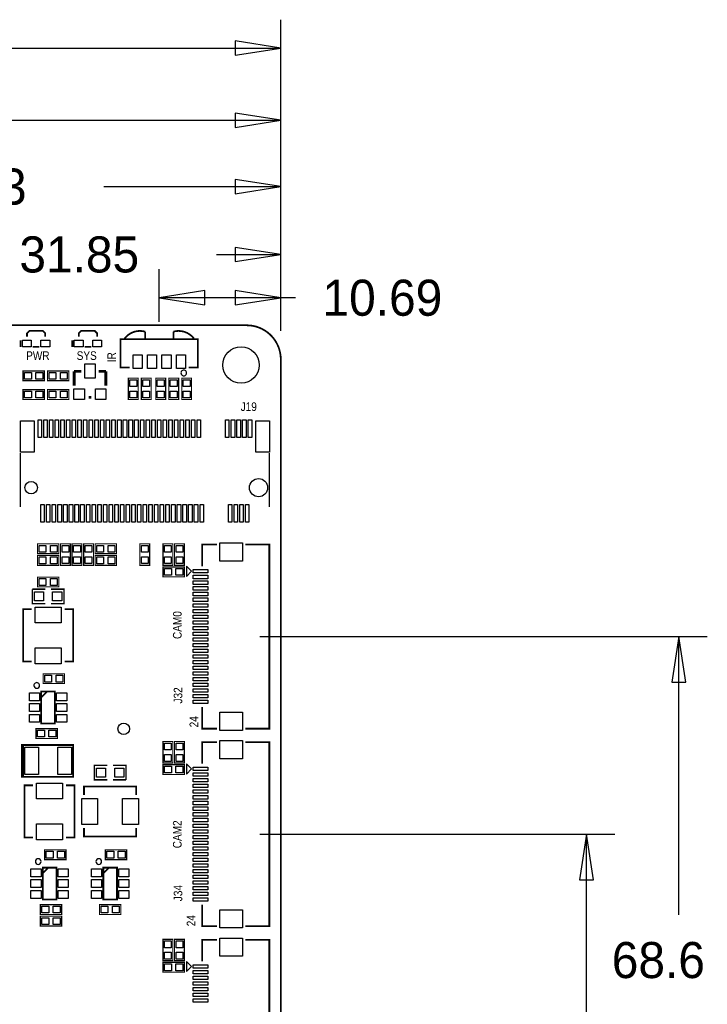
# Model space of a CAD drawing. Extents: x -28 to 211, y -50 to 129.
# Tile 18 of 18: x 150 to 211, y 36 to 123. Entities that reach past the tile are written whole.
import ezdxf

# ---------------------------------------------------------------- set-up
doc = ezdxf.new("R2010")
doc.units = 0
for name, color, linetype in [('BG_DIMEMSION_TOP', 161, 'CONTINUOUS'), ('BG_OUTLINE', 12, 'CONTINUOUS'), ('BG_SILKSCREEN_TOP', 7, 'CONTINUOUS'), ('PG_SILKSCREEN_TOP', 253, 'CONTINUOUS'), ('PIN_TOP', 92, 'CONTINUOUS')]:
    doc.layers.add(name, color=color, linetype=linetype)

msp = doc.modelspace()

# ---------------------------------------------------------------- linework, layer by layer
at = {"layer": 'BG_DIMEMSION_TOP'}
for points in [[(173.00001, 95.499885), (173.00001, 122.895893)], [(169.000018, 119.771058), (173.00001, 120.396), (169.000018, 121.020942), (169.000018, 119.771058)], [(142.83055, 120.396), (173.00001, 120.396)], [(173.00001, 95.499885), (173.00001, 116.545893)], [(169.000018, 113.421058), (173.00001, 114.046), (169.000018, 114.670942), (169.000018, 113.421058)], [(148.67255, 114.046), (173.00001, 114.046)], [(173.00001, 95.499885), (173.00001, 110.703893)], [(169.000018, 107.579058), (173.00001, 108.204), (169.000018, 108.828942), (169.000018, 107.579058)], [(157.43555, 108.204), (173.00001, 108.204)], [(173.00001, 95.499885), (173.00001, 104.734893)], [(169.000018, 101.610058), (173.00001, 102.235), (169.000018, 102.859942), (169.000018, 101.610058)], [(167.34155, 102.235), (173.00001, 102.235)], [(162.306, 96.289927), (162.306, 100.924893)], [(173.00001, 95.499885), (173.00001, 100.924893)], [(166.305992, 99.049942), (162.306, 98.425), (166.305992, 97.800058), (166.305992, 99.049942)], [(169.000018, 97.800058), (173.00001, 98.425), (169.000018, 99.049942), (169.000018, 97.800058)], [(173.00001, 98.425), (162.306, 98.425)], [(174.28845, 98.425), (173.00001, 98.425)], [(171.141923, 68.597983), (210.525893, 68.597983)], [(208.650942, 64.597991), (208.026, 68.597983), (207.401058, 64.597991), (208.650942, 64.597991)], [(208.026, 44.10075), (208.026, 68.597983)], [(171.141923, 51.205994), (202.397893, 51.205994)], [(200.522942, 47.206002), (199.898, 51.205994), (199.273058, 47.206002), (200.522942, 47.206002)], [(199.898, 31.27375), (199.898, 51.205994)]]:
    msp.add_lwpolyline(points, dxfattribs=at)
at = {"layer": 'BG_OUTLINE', "const_width": 0.1524}
msp.add_lwpolyline([(0, 2.999994), (0, 92.999992, -0.414214), (2.999994, 95.999986), (170.000016, 95.999986, -0.414214), (173.00001, 92.999992), (173.00001, 2.999994, -0.414214), (170.000016, 0), (2.999994, 0, -0.414214), (0, 2.999994)], format="xyb", dxfattribs=at)
at = {"layer": 'PG_SILKSCREEN_TOP'}
for points, const_width in [([(150.668838, 94.999581), (150.668838, 95.299403), (150.869548, 95.499987), (152.068327, 95.499987), (152.269038, 95.299403), (152.269038, 94.999581)], 0.149911), ([(155.234716, 94.999581), (155.234716, 95.299403), (155.435427, 95.499987), (156.634205, 95.499987), (156.834916, 95.299403), (156.834916, 94.999581)], 0.149911), ([(161.05599, 95.441033), (161.05599, 94.790031)], 0.1524), ([(163.55601, 94.790031), (163.55601, 95.441033)], 0.1524), ([(150.092232, 94.689803), (150.092232, 94.090287)], 0.149911), ([(154.658111, 94.689803), (154.658111, 94.090287)], 0.149911), ([(159.706005, 92.290036), (158.906007, 92.290036), (158.906007, 94.790031), (165.705993, 94.790031), (165.705993, 92.290036), (164.905995, 92.290036)], 0.150012), ([(151.169243, 94.100498), (151.768632, 94.100498)], 0.149911), ([(155.735122, 94.100498), (156.334511, 94.100498)], 0.149911), ([(150.3172, 91.982798), (152.1968, 91.982798), (152.1968, 91.119198), (150.3172, 91.119198), (150.3172, 91.982798)], 0.1016), ([(152.4762, 91.982798), (154.3558, 91.982798), (154.3558, 91.119198), (152.4762, 91.119198), (152.4762, 91.982798)], 0.1016), ([(155.448, 91.944698), (154.813, 91.944698)], 0.254), ([(154.813, 91.944698), (154.813, 90.674698)], 0.254), ([(156.972, 91.944698), (157.607, 91.944698)], 0.254), ([(157.607, 91.944698), (157.607, 90.674698)], 0.254), ([(159.5882, 89.468198), (159.5882, 91.347798), (160.4518, 91.347798), (160.4518, 89.468198), (159.5882, 89.468198)], 0.1016), ([(160.7312, 89.468198), (160.7312, 91.347798), (161.5948, 91.347798), (161.5948, 89.468198), (160.7312, 89.468198)], 0.1016), ([(162.8648, 91.347798), (162.8648, 89.468198), (162.0012, 89.468198), (162.0012, 91.347798), (162.8648, 91.347798)], 0.1016), ([(164.0078, 91.347798), (164.0078, 89.468198), (163.1442, 89.468198), (163.1442, 91.347798), (164.0078, 91.347798)], 0.1016), ([(165.1508, 91.347798), (165.1508, 89.468198), (164.2872, 89.468198), (164.2872, 91.347798), (165.1508, 91.347798)], 0.1016), ([(150.3172, 90.331798), (152.1968, 90.331798), (152.1968, 89.468198), (150.3172, 89.468198), (150.3172, 90.331798)], 0.1016), ([(154.3558, 89.468198), (152.4762, 89.468198), (152.4762, 90.331798), (154.3558, 90.331798), (154.3558, 89.468198)], 0.1016), ([(156.083, 89.658698), (156.337, 89.658698)], 0.254), ([(150.092232, 84.75599), (150.092232, 80.019906)], 0.127), ([(171.992011, 84.75599), (171.992011, 80.019906)], 0.127), ([(151.5872, 76.7588), (153.4668, 76.7588), (153.4668, 75.8952), (151.5872, 75.8952), (151.5872, 76.7588)], 0.1016), ([(154.4828, 76.7588), (154.4828, 74.8792), (153.6192, 74.8792), (153.6192, 76.7588), (154.4828, 76.7588)], 0.1016), ([(155.4988, 76.7588), (155.4988, 74.8792), (154.6352, 74.8792), (154.6352, 76.7588), (155.4988, 76.7588)], 0.1016), ([(156.5148, 76.7588), (156.5148, 74.8792), (155.6512, 74.8792), (155.6512, 76.7588), (156.5148, 76.7588)], 0.1016), ([(156.6672, 76.7588), (158.5468, 76.7588), (158.5468, 75.8952), (156.6672, 75.8952), (156.6672, 76.7588)], 0.1016), ([(161.4678, 76.7588), (161.4678, 74.8792), (160.6042, 74.8792), (160.6042, 76.7588), (161.4678, 76.7588)], 0.1016), ([(163.4998, 76.7588), (163.4998, 74.8792), (162.6362, 74.8792), (162.6362, 76.7588), (163.4998, 76.7588)], 0.1016), ([(163.6522, 74.8792), (163.6522, 76.7588), (164.5158, 76.7588), (164.5158, 74.8792), (163.6522, 74.8792)], 0.1016), ([(167.39202, 76.697992), (166.092022, 76.697992), (166.092022, 74.797971)], 0.150012), ([(169.892015, 76.697992), (171.992011, 76.697992), (171.992011, 60.497974), (169.892015, 60.497974)], 0.150012), ([(151.5872, 75.7428), (153.4668, 75.7428), (153.4668, 74.8792), (151.5872, 74.8792), (151.5872, 75.7428)], 0.1016), ([(156.6672, 75.7428), (158.5468, 75.7428), (158.5468, 74.8792), (156.6672, 74.8792), (156.6672, 75.7428)], 0.1016), ([(164.5158, 73.8632), (162.6362, 73.8632), (162.6362, 74.7268), (164.5158, 74.7268), (164.5158, 73.8632)], 0.1016), ([(151.5872, 73.8378), (153.4668, 73.8378), (153.4668, 72.9742), (151.5872, 72.9742), (151.5872, 73.8378)], 0.1016), ([(152.273, 71.501), (151.13, 71.501), (151.13, 72.771)], 0.127), ([(151.13, 72.771), (152.273, 72.771)], 0.127), ([(152.781, 72.771), (153.924, 72.771), (153.924, 71.501), (152.781, 71.501)], 0.127), ([(151.079479, 71.004506), (150.329494, 71.004506), (150.329494, 66.404515), (151.079479, 66.404515)], 0.150012), ([(153.979499, 66.404515), (154.729485, 66.404515), (154.729485, 71.004506), (153.979499, 71.004506)], 0.150012), ([(153.9748, 64.4652), (152.0952, 64.4652), (152.0952, 65.3288), (153.9748, 65.3288), (153.9748, 64.4652)], 0.1016), ([(153.126999, 63.756997), (151.927001, 63.756997), (151.927001, 60.957003), (153.126999, 60.957003), (153.126999, 63.756997)], 0.150012), ([(152.427, 63.756997), (151.927001, 63.256998)], 0.150012), ([(167.39202, 60.497974), (166.092022, 60.497974), (166.092022, 62.397996)], 0.150012), ([(151.4602, 60.5028), (153.3398, 60.5028), (153.3398, 59.6392), (151.4602, 59.6392), (151.4602, 60.5028)], 0.1016), ([(150.327004, 59.057997), (150.327004, 56.258003), (154.726996, 56.258003), (154.726996, 59.057997), (150.227005, 59.057997), (150.227005, 56.258003), (150.427004, 56.258003)], 0.150012), ([(163.4998, 59.3598), (163.4998, 57.4802), (162.6362, 57.4802), (162.6362, 59.3598), (163.4998, 59.3598)], 0.1016), ([(163.6522, 57.4802), (163.6522, 59.3598), (164.5158, 59.3598), (164.5158, 57.4802), (163.6522, 57.4802)], 0.1016), ([(167.39202, 59.306003), (166.092022, 59.306003), (166.092022, 57.405981)], 0.150012), ([(169.892015, 59.306003), (171.992011, 59.306003), (171.992011, 43.105984), (169.892015, 43.105984)], 0.150012), ([(157.734, 55.990998), (156.591, 55.990998), (156.591, 57.260998), (157.734, 57.260998)], 0.127), ([(158.242, 57.260998), (159.385, 57.260998), (159.385, 55.990998)], 0.127), ([(164.5158, 56.4642), (162.6362, 56.4642), (162.6362, 57.3278), (164.5158, 57.3278), (164.5158, 56.4642)], 0.1016), ([(151.206479, 55.510506), (150.456494, 55.510506), (150.456494, 50.910515), (151.206479, 50.910515)], 0.150012), ([(154.106499, 50.910515), (154.856485, 50.910515), (154.856485, 55.510506), (154.106499, 55.510506)], 0.150012), ([(160.285506, 54.660521), (160.285506, 55.410506), (155.685515, 55.410506), (155.685515, 54.660521)], 0.150012), ([(159.385, 55.990998), (158.242, 55.990998)], 0.127), ([(155.685515, 51.760501), (155.685515, 51.010515), (160.285506, 51.010515), (160.285506, 51.760501)], 0.150012), ([(152.2222, 49.8348), (154.1018, 49.8348), (154.1018, 48.9712), (152.2222, 48.9712), (152.2222, 49.8348)], 0.1016), ([(159.4358, 48.9712), (157.5562, 48.9712), (157.5562, 49.8348), (159.4358, 49.8348), (159.4358, 48.9712)], 0.1016), ([(153.253999, 48.262997), (152.054001, 48.262997), (152.054001, 45.463003), (153.253999, 45.463003), (153.253999, 48.262997)], 0.150012), ([(152.554, 48.262997), (152.054001, 47.762998)], 0.150012), ([(158.587999, 48.262997), (157.388001, 48.262997), (157.388001, 45.463003), (158.587999, 45.463003), (158.587999, 48.262997)], 0.150012), ([(157.888, 48.262997), (157.388001, 47.762998)], 0.150012), ([(167.39202, 43.105984), (166.092022, 43.105984), (166.092022, 45.006006)], 0.150012), ([(151.8412, 45.0088), (153.7208, 45.0088), (153.7208, 44.1452), (151.8412, 44.1452), (151.8412, 45.0088)], 0.1016), ([(157.0482, 45.0088), (158.9278, 45.0088), (158.9278, 44.1452), (157.0482, 44.1452), (157.0482, 45.0088)], 0.1016), ([(151.8412, 43.9928), (153.7208, 43.9928), (153.7208, 43.1292), (151.8412, 43.1292), (151.8412, 43.9928)], 0.1016), ([(163.4998, 41.9608), (163.4998, 40.0812), (162.6362, 40.0812), (162.6362, 41.9608), (163.4998, 41.9608)], 0.1016), ([(163.6522, 40.0812), (163.6522, 41.9608), (164.5158, 41.9608), (164.5158, 40.0812), (163.6522, 40.0812)], 0.1016), ([(167.39202, 41.914013), (166.092022, 41.914013), (166.092022, 40.013992)], 0.150012), ([(169.892015, 41.914013), (171.992011, 41.914013), (171.992011, 25.713995), (169.892015, 25.713995)], 0.150012), ([(164.5158, 39.0652), (162.6362, 39.0652), (162.6362, 39.9288), (164.5158, 39.9288), (164.5158, 39.0652)], 0.1016)]:
    msp.add_lwpolyline(points, dxfattribs=dict(at, const_width=const_width))
at = {"layer": 'PG_SILKSCREEN_TOP', "const_width": 0.1524}
for points in [[(159.252691, 94.830544, -0.306126), (161.05599, 95.441033)], [(163.55601, 95.441033, -0.306226), (165.35941, 94.830646)]]:
    msp.add_lwpolyline(points, format="xyb", dxfattribs=at)
at = {"layer": 'PG_SILKSCREEN_TOP'}
for points in [[(164.715012, 91.804998, 1), (164.214995, 91.804993, 1)], [(151.777014, 64.297001, 1), (151.276986, 64.296999, 1)], [(151.904014, 48.803001, 1), (151.403986, 48.802999, 1)], [(157.238014, 48.803001, 1), (156.737986, 48.802999, 1)]]:
    msp.add_lwpolyline(points, format="xyb", close=True, dxfattribs=at)
for points in [[(164.692025, 74.79698), (164.692025, 73.898989), (165.141021, 74.347984)], [(164.692025, 57.404991), (164.692025, 56.506999), (165.141021, 56.955995)], [(164.692025, 40.013001), (164.692025, 39.115009), (165.141021, 39.564005)]]:
    msp.add_lwpolyline(points, close=True, dxfattribs=at)
at = {"layer": 'PIN_TOP'}
for points in [[(150.268838, 94.100498), (150.268838, 94.699887), (151.038433, 94.699887), (151.038433, 94.100498)], [(151.899417, 94.100498), (151.899417, 94.699887), (152.669011, 94.699887), (152.669011, 94.100498)], [(154.834717, 94.100498), (154.834717, 94.699887), (155.604312, 94.699887), (155.604312, 94.100498)], [(156.465295, 94.100498), (156.465295, 94.699887), (157.23489, 94.699887), (157.23489, 94.100498)], [(160.001001, 92.190037), (160.001001, 93.390034), (160.800999, 93.390034), (160.800999, 92.190037)], [(161.271001, 92.190037), (161.271001, 93.390034), (162.070999, 93.390034), (162.070999, 92.190037)], [(162.541001, 92.190037), (162.541001, 93.390034), (163.340999, 93.390034), (163.340999, 92.190037)], [(163.811001, 92.190037), (163.811001, 93.390034), (164.610999, 93.390034), (164.610999, 92.190037)], [(155.7528, 91.335098), (155.7528, 92.605098), (156.6672, 92.605098), (156.6672, 91.335098)], [(150.457433, 91.251303), (150.457433, 91.850693), (151.056823, 91.850693), (151.056823, 91.251303)], [(151.457177, 91.251303), (151.457177, 91.850693), (152.056567, 91.850693), (152.056567, 91.251303)], [(152.616433, 91.251303), (152.616433, 91.850693), (153.215823, 91.850693), (153.215823, 91.251303)], [(153.616177, 91.251303), (153.616177, 91.850693), (154.215567, 91.850693), (154.215567, 91.251303)], [(160.319695, 90.608175), (159.720305, 90.608175), (159.720305, 91.207565), (160.319695, 91.207565)], [(161.462695, 90.608175), (160.863305, 90.608175), (160.863305, 91.207565), (161.462695, 91.207565)], [(162.133305, 91.207565), (162.732695, 91.207565), (162.732695, 90.608175), (162.133305, 90.608175)], [(163.276305, 91.207565), (163.875695, 91.207565), (163.875695, 90.608175), (163.276305, 90.608175)], [(164.419305, 91.207565), (165.018695, 91.207565), (165.018695, 90.608175), (164.419305, 90.608175)], [(150.457433, 89.600303), (150.457433, 90.199693), (151.056823, 90.199693), (151.056823, 89.600303)], [(151.457177, 89.600303), (151.457177, 90.199693), (152.056567, 90.199693), (152.056567, 89.600303)], [(153.215823, 90.199693), (153.215823, 89.600303), (152.616433, 89.600303), (152.616433, 90.199693)], [(154.215567, 90.199693), (154.215567, 89.600303), (153.616177, 89.600303), (153.616177, 90.199693)], [(154.8003, 89.480898), (154.8003, 90.395298), (155.7147, 90.395298), (155.7147, 89.480898)], [(156.7053, 89.480898), (156.7053, 90.395298), (157.6197, 90.395298), (157.6197, 89.480898)], [(160.319695, 89.608431), (159.720305, 89.608431), (159.720305, 90.207821), (160.319695, 90.207821)], [(161.462695, 89.608431), (160.863305, 89.608431), (160.863305, 90.207821), (161.462695, 90.207821)], [(162.133305, 90.207821), (162.732695, 90.207821), (162.732695, 89.608431), (162.133305, 89.608431)], [(163.276305, 90.207821), (163.875695, 90.207821), (163.875695, 89.608431), (163.276305, 89.608431)], [(164.419305, 90.207821), (165.018695, 90.207821), (165.018695, 89.608431), (164.419305, 89.608431)], [(150.092131, 84.834908), (150.092131, 87.584915), (151.292128, 87.584915), (151.292128, 84.834908)], [(151.642216, 86.134905), (151.642216, 87.684915), (151.942216, 87.684915), (151.942216, 86.134905)], [(152.142114, 86.134905), (152.142114, 87.684915), (152.442113, 87.684915), (152.442113, 86.134905)], [(152.642214, 86.134905), (152.642214, 87.684915), (152.942214, 87.684915), (152.942214, 86.134905)], [(153.142112, 86.134905), (153.142112, 87.684915), (153.442111, 87.684915), (153.442111, 86.134905)], [(153.642212, 86.134905), (153.642212, 87.684915), (153.942212, 87.684915), (153.942212, 86.134905)], [(154.14211, 86.134905), (154.14211, 87.684915), (154.442109, 87.684915), (154.442109, 86.134905)], [(154.64221, 86.134905), (154.64221, 87.684915), (154.94221, 87.684915), (154.94221, 86.134905)], [(155.142006, 86.134905), (155.142006, 87.684915), (155.442006, 87.684915), (155.442006, 86.134905)], [(155.642208, 86.134905), (155.642208, 87.684915), (155.942208, 87.684915), (155.942208, 86.134905)], [(156.142004, 86.134905), (156.142004, 87.684915), (156.442004, 87.684915), (156.442004, 86.134905)], [(156.642206, 86.134905), (156.642206, 87.684915), (156.942206, 87.684915), (156.942206, 86.134905)], [(157.142002, 86.134905), (157.142002, 87.684915), (157.442002, 87.684915), (157.442002, 86.134905)], [(157.642204, 86.134905), (157.642204, 87.684915), (157.942204, 87.684915), (157.942204, 86.134905)], [(158.142, 86.134905), (158.142, 87.684915), (158.442, 87.684915), (158.442, 86.134905)], [(158.642202, 86.134905), (158.642202, 87.684915), (158.942202, 87.684915), (158.942202, 86.134905)], [(159.141998, 86.134905), (159.141998, 87.684915), (159.441998, 87.684915), (159.441998, 86.134905)], [(159.6422, 86.134905), (159.6422, 87.684915), (159.9422, 87.684915), (159.9422, 86.134905)], [(160.142022, 86.134905), (160.142022, 87.684915), (160.442021, 87.684915), (160.442021, 86.134905)], [(160.642198, 86.134905), (160.642198, 87.684915), (160.942198, 87.684915), (160.942198, 86.134905)], [(161.14202, 86.134905), (161.14202, 87.684915), (161.442019, 87.684915), (161.442019, 86.134905)], [(161.642196, 86.134905), (161.642196, 87.684915), (161.942196, 87.684915), (161.942196, 86.134905)], [(162.142018, 86.134905), (162.142018, 87.684915), (162.442017, 87.684915), (162.442017, 86.134905)], [(162.64222, 86.134905), (162.64222, 87.684915), (162.942219, 87.684915), (162.942219, 86.134905)], [(163.142016, 86.134905), (163.142016, 87.684915), (163.442015, 87.684915), (163.442015, 86.134905)], [(163.642218, 86.134905), (163.642218, 87.684915), (163.942217, 87.684915), (163.942217, 86.134905)], [(164.142014, 86.134905), (164.142014, 87.684915), (164.442013, 87.684915), (164.442013, 86.134905)], [(164.642216, 86.134905), (164.642216, 87.684915), (164.942215, 87.684915), (164.942215, 86.134905)], [(165.142012, 86.134905), (165.142012, 87.684915), (165.442011, 87.684915), (165.442011, 86.134905)], [(165.642214, 86.134905), (165.642214, 87.684915), (165.942213, 87.684915), (165.942213, 86.134905)], [(168.142006, 86.134905), (168.142006, 87.684915), (168.442005, 87.684915), (168.442005, 86.134905)], [(168.642106, 86.134905), (168.642106, 87.684915), (168.942106, 87.684915), (168.942106, 86.134905)], [(169.142004, 86.134905), (169.142004, 87.684915), (169.442003, 87.684915), (169.442003, 86.134905)], [(169.642104, 86.134905), (169.642104, 87.684915), (169.942104, 87.684915), (169.942104, 86.134905)], [(170.142002, 86.134905), (170.142002, 87.684915), (170.442001, 87.684915), (170.442001, 86.134905)], [(170.792115, 84.834908), (170.792115, 87.584915), (171.992112, 87.584915), (171.992112, 84.834908)], [(151.892102, 78.685085), (151.892102, 80.235095), (152.192101, 80.235095), (152.192101, 78.685085)], [(152.391999, 78.685085), (152.391999, 80.235095), (152.691998, 80.235095), (152.691998, 78.685085)], [(152.8921, 78.685085), (152.8921, 80.235095), (153.192099, 80.235095), (153.192099, 78.685085)], [(153.391997, 78.685085), (153.391997, 80.235095), (153.691996, 80.235095), (153.691996, 78.685085)], [(153.892098, 78.685085), (153.892098, 80.235095), (154.192097, 80.235095), (154.192097, 78.685085)], [(154.39202, 78.685085), (154.39202, 80.235095), (154.69202, 80.235095), (154.69202, 78.685085)], [(154.892121, 78.685085), (154.892121, 80.235095), (155.19212, 80.235095), (155.19212, 78.685085)], [(155.392018, 78.685085), (155.392018, 80.235095), (155.692018, 80.235095), (155.692018, 78.685085)], [(155.892119, 78.685085), (155.892119, 80.235095), (156.192118, 80.235095), (156.192118, 78.685085)], [(156.392016, 78.685085), (156.392016, 80.235095), (156.692016, 80.235095), (156.692016, 78.685085)], [(156.892117, 78.685085), (156.892117, 80.235095), (157.192116, 80.235095), (157.192116, 78.685085)], [(157.392014, 78.685085), (157.392014, 80.235095), (157.692014, 80.235095), (157.692014, 78.685085)], [(157.892115, 78.685085), (157.892115, 80.235095), (158.192114, 80.235095), (158.192114, 78.685085)], [(158.392216, 78.685085), (158.392216, 80.235095), (158.692215, 80.235095), (158.692215, 78.685085)], [(158.892113, 78.685085), (158.892113, 80.235095), (159.192112, 80.235095), (159.192112, 78.685085)], [(159.392214, 78.685085), (159.392214, 80.235095), (159.692213, 80.235095), (159.692213, 78.685085)], [(159.892111, 78.685085), (159.892111, 80.235095), (160.19211, 80.235095), (160.19211, 78.685085)], [(160.392212, 78.685085), (160.392212, 80.235095), (160.692211, 80.235095), (160.692211, 78.685085)], [(160.892109, 78.685085), (160.892109, 80.235095), (161.192108, 80.235095), (161.192108, 78.685085)], [(161.39221, 78.685085), (161.39221, 80.235095), (161.692209, 80.235095), (161.692209, 78.685085)], [(161.892107, 78.685085), (161.892107, 80.235095), (162.192106, 80.235095), (162.192106, 78.685085)], [(162.392208, 78.685085), (162.392208, 80.235095), (162.692207, 80.235095), (162.692207, 78.685085)], [(162.892105, 78.685085), (162.892105, 80.235095), (163.192104, 80.235095), (163.192104, 78.685085)], [(163.392206, 78.685085), (163.392206, 80.235095), (163.692205, 80.235095), (163.692205, 78.685085)], [(163.892103, 78.685085), (163.892103, 80.235095), (164.192102, 80.235095), (164.192102, 78.685085)], [(164.392204, 78.685085), (164.392204, 80.235095), (164.692203, 80.235095), (164.692203, 78.685085)], [(164.892101, 78.685085), (164.892101, 80.235095), (165.1921, 80.235095), (165.1921, 78.685085)], [(165.392202, 78.685085), (165.392202, 80.235095), (165.692201, 80.235095), (165.692201, 78.685085)], [(165.892099, 78.685085), (165.892099, 80.235095), (166.192098, 80.235095), (166.192098, 78.685085)], [(168.392221, 78.685085), (168.392221, 80.235095), (168.69222, 80.235095), (168.69222, 78.685085)], [(168.892118, 78.685085), (168.892118, 80.235095), (169.192118, 80.235095), (169.192118, 78.685085)], [(169.392219, 78.685085), (169.392219, 80.235095), (169.692218, 80.235095), (169.692218, 78.685085)], [(169.892116, 78.685085), (169.892116, 80.235095), (170.192116, 80.235095), (170.192116, 78.685085)], [(151.727433, 76.027305), (151.727433, 76.626695), (152.326823, 76.626695), (152.326823, 76.027305)], [(152.727177, 76.027305), (152.727177, 76.626695), (153.326567, 76.626695), (153.326567, 76.027305)], [(153.751305, 76.618567), (154.350695, 76.618567), (154.350695, 76.019177), (153.751305, 76.019177)], [(154.767305, 76.618567), (155.366695, 76.618567), (155.366695, 76.019177), (154.767305, 76.019177)], [(155.783305, 76.618567), (156.382695, 76.618567), (156.382695, 76.019177), (155.783305, 76.019177)], [(156.807433, 76.027305), (156.807433, 76.626695), (157.406823, 76.626695), (157.406823, 76.027305)], [(157.807177, 76.027305), (157.807177, 76.626695), (158.406567, 76.626695), (158.406567, 76.027305)], [(160.736305, 76.618567), (161.335695, 76.618567), (161.335695, 76.019177), (160.736305, 76.019177)], [(162.768305, 76.618567), (163.367695, 76.618567), (163.367695, 76.019177), (162.768305, 76.019177)], [(164.383695, 76.019177), (163.784305, 76.019177), (163.784305, 76.618567), (164.383695, 76.618567)], [(167.643023, 76.847929), (169.643019, 76.847929), (169.643019, 75.248033), (167.643023, 75.248033)], [(151.727433, 75.011305), (151.727433, 75.610695), (152.326823, 75.610695), (152.326823, 75.011305)], [(152.727177, 75.011305), (152.727177, 75.610695), (153.326567, 75.610695), (153.326567, 75.011305)], [(153.751305, 75.618823), (154.350695, 75.618823), (154.350695, 75.019433), (153.751305, 75.019433)], [(154.767305, 75.618823), (155.366695, 75.618823), (155.366695, 75.019433), (154.767305, 75.019433)], [(155.783305, 75.618823), (156.382695, 75.618823), (156.382695, 75.019433), (155.783305, 75.019433)], [(156.807433, 75.011305), (156.807433, 75.610695), (157.406823, 75.610695), (157.406823, 75.011305)], [(157.807177, 75.011305), (157.807177, 75.610695), (158.406567, 75.610695), (158.406567, 75.011305)], [(160.736305, 75.618823), (161.335695, 75.618823), (161.335695, 75.019433), (160.736305, 75.019433)], [(162.768305, 75.618823), (163.367695, 75.618823), (163.367695, 75.019433), (162.768305, 75.019433)], [(164.383695, 75.019433), (163.784305, 75.019433), (163.784305, 75.618823), (164.383695, 75.618823)], [(163.375823, 74.594695), (163.375823, 73.995305), (162.776433, 73.995305), (162.776433, 74.594695)], [(164.375567, 74.594695), (164.375567, 73.995305), (163.776177, 73.995305), (163.776177, 74.594695)], [(151.727433, 73.106305), (151.727433, 73.705695), (152.326823, 73.705695), (152.326823, 73.106305)], [(152.727177, 73.106305), (152.727177, 73.705695), (153.326567, 73.705695), (153.326567, 73.106305)], [(165.291021, 74.497984), (166.591018, 74.497984), (166.591018, 74.197985), (165.291021, 74.197985)], [(165.291021, 73.997985), (166.591018, 73.997985), (166.591018, 73.697986), (165.291021, 73.697986)], [(165.291021, 73.497986), (166.591018, 73.497986), (166.591018, 73.197987), (165.291021, 73.197987)], [(165.291021, 72.997987), (166.591018, 72.997987), (166.591018, 72.697988), (165.291021, 72.697988)], [(151.32685, 71.73595), (151.32685, 72.53605), (152.12695, 72.53605), (152.12695, 71.73595)], [(152.92705, 71.73595), (152.92705, 72.53605), (153.72715, 72.53605), (153.72715, 71.73595)], [(165.291021, 72.497988), (166.591018, 72.497988), (166.591018, 72.197989), (165.291021, 72.197989)], [(165.291021, 71.997989), (166.591018, 71.997989), (166.591018, 71.69799), (165.291021, 71.69799)], [(153.679474, 69.804585), (151.379504, 69.804585), (151.379504, 71.204633), (153.679474, 71.204633)], [(165.291021, 71.49799), (166.591018, 71.49799), (166.591018, 71.197991), (165.291021, 71.197991)], [(165.291021, 70.997991), (166.591018, 70.997991), (166.591018, 70.697992), (165.291021, 70.697992)], [(165.291021, 70.497992), (166.591018, 70.497992), (166.591018, 70.197993), (165.291021, 70.197993)], [(165.291021, 69.997993), (166.591018, 69.997993), (166.591018, 69.697994), (165.291021, 69.697994)], [(165.291021, 69.497994), (166.591018, 69.497994), (166.591018, 69.197995), (165.291021, 69.197995)], [(165.291021, 68.997995), (166.591018, 68.997995), (166.591018, 68.697996), (165.291021, 68.697996)], [(165.291021, 68.497971), (166.591018, 68.497971), (166.591018, 68.197971), (165.291021, 68.197971)], [(153.679474, 66.204389), (151.379504, 66.204389), (151.379504, 67.604437), (153.679474, 67.604437)], [(165.291021, 67.997972), (166.591018, 67.997972), (166.591018, 67.697972), (165.291021, 67.697972)], [(165.291021, 67.497973), (166.591018, 67.497973), (166.591018, 67.197973), (165.291021, 67.197973)], [(165.291021, 66.997974), (166.591018, 66.997974), (166.591018, 66.697974), (165.291021, 66.697974)], [(165.291021, 66.497975), (166.591018, 66.497975), (166.591018, 66.197975), (165.291021, 66.197975)], [(165.291021, 65.997976), (166.591018, 65.997976), (166.591018, 65.697976), (165.291021, 65.697976)], [(152.834823, 65.196695), (152.834823, 64.597305), (152.235433, 64.597305), (152.235433, 65.196695)], [(153.834567, 65.196695), (153.834567, 64.597305), (153.235177, 64.597305), (153.235177, 65.196695)], [(165.291021, 65.497977), (166.591018, 65.497977), (166.591018, 65.197977), (165.291021, 65.197977)], [(165.291021, 64.997978), (166.591018, 64.997978), (166.591018, 64.697978), (165.291021, 64.697978)], [(165.291021, 64.497979), (166.591018, 64.497979), (166.591018, 64.197979), (165.291021, 64.197979)], [(150.877003, 63.65701), (151.777001, 63.65701), (151.777001, 62.957011), (150.877003, 62.957011)], [(153.276998, 63.65701), (154.176997, 63.65701), (154.176997, 62.957011), (153.276998, 62.957011)], [(165.291021, 63.99798), (166.591018, 63.99798), (166.591018, 63.69798), (165.291021, 63.69798)], [(165.291021, 63.497981), (166.591018, 63.497981), (166.591018, 63.197981), (165.291021, 63.197981)], [(150.877003, 62.706999), (151.777001, 62.706999), (151.777001, 62.007001), (150.877003, 62.007001)], [(153.276998, 62.706999), (154.176997, 62.706999), (154.176997, 62.007001), (153.276998, 62.007001)], [(165.291021, 62.997982), (166.591018, 62.997982), (166.591018, 62.697982), (165.291021, 62.697982)], [(150.877003, 61.756988), (151.777001, 61.756988), (151.777001, 61.05699), (150.877003, 61.05699)], [(153.276998, 61.756988), (154.176997, 61.756988), (154.176997, 61.05699), (153.276998, 61.05699)], [(167.643023, 61.947933), (169.643019, 61.947933), (169.643019, 60.348038), (167.643023, 60.348038)], [(151.600433, 59.771305), (151.600433, 60.370695), (152.199823, 60.370695), (152.199823, 59.771305)], [(152.600177, 59.771305), (152.600177, 60.370695), (153.199567, 60.370695), (153.199567, 59.771305)], [(162.768305, 59.219567), (163.367695, 59.219567), (163.367695, 58.620177), (162.768305, 58.620177)], [(164.383695, 58.620177), (163.784305, 58.620177), (163.784305, 59.219567), (164.383695, 59.219567)], [(167.643023, 59.455939), (169.643019, 59.455939), (169.643019, 57.856044), (167.643023, 57.856044)], [(150.476991, 56.458002), (150.476991, 58.857998), (151.676989, 58.857998), (151.676989, 56.458002)], [(153.377011, 56.458002), (153.377011, 58.857998), (154.577009, 58.857998), (154.577009, 56.458002)], [(162.768305, 58.219823), (163.367695, 58.219823), (163.367695, 57.620433), (162.768305, 57.620433)], [(164.383695, 57.620433), (163.784305, 57.620433), (163.784305, 58.219823), (164.383695, 58.219823)], [(163.375823, 57.195695), (163.375823, 56.596305), (162.776433, 56.596305), (162.776433, 57.195695)], [(164.375567, 57.195695), (164.375567, 56.596305), (163.776177, 56.596305), (163.776177, 57.195695)], [(157.58795, 57.026048), (157.58795, 56.225948), (156.78785, 56.225948), (156.78785, 57.026048)], [(159.18815, 57.026048), (159.18815, 56.225948), (158.38805, 56.225948), (158.38805, 57.026048)], [(165.291021, 57.105994), (166.591018, 57.105994), (166.591018, 56.805995), (165.291021, 56.805995)], [(165.291021, 56.605995), (166.591018, 56.605995), (166.591018, 56.305996), (165.291021, 56.305996)], [(153.806474, 54.310585), (151.506504, 54.310585), (151.506504, 55.710633), (153.806474, 55.710633)], [(165.291021, 56.105996), (166.591018, 56.105996), (166.591018, 55.805997), (165.291021, 55.805997)], [(165.291021, 55.605998), (166.591018, 55.605998), (166.591018, 55.305998), (165.291021, 55.305998)], [(165.291021, 55.105998), (166.591018, 55.105998), (166.591018, 54.805999), (165.291021, 54.805999)], [(165.291021, 54.606), (166.591018, 54.606), (166.591018, 54.306), (165.291021, 54.306)], [(155.485389, 52.060526), (155.485389, 54.360496), (156.885437, 54.360496), (156.885437, 52.060526)], [(159.085585, 52.060526), (159.085585, 54.360496), (160.485633, 54.360496), (160.485633, 52.060526)], [(165.291021, 54.106), (166.591018, 54.106), (166.591018, 53.806001), (165.291021, 53.806001)], [(165.291021, 53.606001), (166.591018, 53.606001), (166.591018, 53.306002), (165.291021, 53.306002)], [(165.291021, 53.106002), (166.591018, 53.106002), (166.591018, 52.806003), (165.291021, 52.806003)], [(153.806474, 50.710389), (151.506504, 50.710389), (151.506504, 52.110437), (153.806474, 52.110437)], [(165.291021, 52.606004), (166.591018, 52.606004), (166.591018, 52.306004), (165.291021, 52.306004)], [(165.291021, 52.106004), (166.591018, 52.106004), (166.591018, 51.806005), (165.291021, 51.806005)], [(165.291021, 51.606006), (166.591018, 51.606006), (166.591018, 51.306006), (165.291021, 51.306006)], [(165.291021, 51.105981), (166.591018, 51.105981), (166.591018, 50.805982), (165.291021, 50.805982)], [(165.291021, 50.605982), (166.591018, 50.605982), (166.591018, 50.305983), (165.291021, 50.305983)], [(152.362433, 49.103305), (152.362433, 49.702695), (152.961823, 49.702695), (152.961823, 49.103305)], [(153.362177, 49.103305), (153.362177, 49.702695), (153.961567, 49.702695), (153.961567, 49.103305)], [(158.295823, 49.702695), (158.295823, 49.103305), (157.696433, 49.103305), (157.696433, 49.702695)], [(159.295567, 49.702695), (159.295567, 49.103305), (158.696177, 49.103305), (158.696177, 49.702695)], [(165.291021, 50.105983), (166.591018, 50.105983), (166.591018, 49.805984), (165.291021, 49.805984)], [(165.291021, 49.605984), (166.591018, 49.605984), (166.591018, 49.305985), (165.291021, 49.305985)], [(165.291021, 49.105985), (166.591018, 49.105985), (166.591018, 48.805986), (165.291021, 48.805986)], [(165.291021, 48.605986), (166.591018, 48.605986), (166.591018, 48.305987), (165.291021, 48.305987)], [(151.004003, 48.16301), (151.904001, 48.16301), (151.904001, 47.463011), (151.004003, 47.463011)], [(153.403999, 48.16301), (154.303997, 48.16301), (154.303997, 47.463011), (153.403999, 47.463011)], [(156.338003, 48.16301), (157.238002, 48.16301), (157.238002, 47.463011), (156.338003, 47.463011)], [(158.737999, 48.16301), (159.637997, 48.16301), (159.637997, 47.463011), (158.737999, 47.463011)], [(165.291021, 48.105987), (166.591018, 48.105987), (166.591018, 47.805988), (165.291021, 47.805988)], [(151.004003, 47.212999), (151.904001, 47.212999), (151.904001, 46.513001), (151.004003, 46.513001)], [(153.403999, 47.212999), (154.303997, 47.212999), (154.303997, 46.513001), (153.403999, 46.513001)], [(156.338003, 47.212999), (157.238002, 47.212999), (157.238002, 46.513001), (156.338003, 46.513001)], [(158.737999, 47.212999), (159.637997, 47.212999), (159.637997, 46.513001), (158.737999, 46.513001)], [(165.291021, 47.605988), (166.591018, 47.605988), (166.591018, 47.305989), (165.291021, 47.305989)], [(165.291021, 47.105989), (166.591018, 47.105989), (166.591018, 46.80599), (165.291021, 46.80599)], [(151.004003, 46.262988), (151.904001, 46.262988), (151.904001, 45.56299), (151.004003, 45.56299)], [(153.403999, 46.262988), (154.303997, 46.262988), (154.303997, 45.56299), (153.403999, 45.56299)], [(156.338003, 46.262988), (157.238002, 46.262988), (157.238002, 45.56299), (156.338003, 45.56299)], [(158.737999, 46.262988), (159.637997, 46.262988), (159.637997, 45.56299), (158.737999, 45.56299)], [(165.291021, 46.60599), (166.591018, 46.60599), (166.591018, 46.305991), (165.291021, 46.305991)], [(165.291021, 46.105991), (166.591018, 46.105991), (166.591018, 45.805992), (165.291021, 45.805992)], [(165.291021, 45.605992), (166.591018, 45.605992), (166.591018, 45.305993), (165.291021, 45.305993)], [(151.981433, 44.277305), (151.981433, 44.876695), (152.580823, 44.876695), (152.580823, 44.277305)], [(152.981177, 44.277305), (152.981177, 44.876695), (153.580567, 44.876695), (153.580567, 44.277305)], [(157.188433, 44.277305), (157.188433, 44.876695), (157.787823, 44.876695), (157.787823, 44.277305)], [(158.188177, 44.277305), (158.188177, 44.876695), (158.787567, 44.876695), (158.787567, 44.277305)], [(167.643023, 44.555943), (169.643019, 44.555943), (169.643019, 42.956048), (167.643023, 42.956048)], [(151.981433, 43.261305), (151.981433, 43.860695), (152.580823, 43.860695), (152.580823, 43.261305)], [(152.981177, 43.261305), (152.981177, 43.860695), (153.580567, 43.860695), (153.580567, 43.261305)], [(162.768305, 41.820567), (163.367695, 41.820567), (163.367695, 41.221177), (162.768305, 41.221177)], [(164.383695, 41.221177), (163.784305, 41.221177), (163.784305, 41.820567), (164.383695, 41.820567)], [(167.643023, 42.063949), (169.643019, 42.063949), (169.643019, 40.464054), (167.643023, 40.464054)], [(162.768305, 40.820823), (163.367695, 40.820823), (163.367695, 40.221433), (162.768305, 40.221433)], [(164.383695, 40.221433), (163.784305, 40.221433), (163.784305, 40.820823), (164.383695, 40.820823)], [(163.375823, 39.796695), (163.375823, 39.197305), (162.776433, 39.197305), (162.776433, 39.796695)], [(164.375567, 39.796695), (164.375567, 39.197305), (163.776177, 39.197305), (163.776177, 39.796695)], [(165.291021, 39.714005), (166.591018, 39.714005), (166.591018, 39.414006), (165.291021, 39.414006)], [(165.291021, 39.214006), (166.591018, 39.214006), (166.591018, 38.914006), (165.291021, 38.914006)], [(165.291021, 38.714007), (166.591018, 38.714007), (166.591018, 38.414007), (165.291021, 38.414007)], [(165.291021, 38.214008), (166.591018, 38.214008), (166.591018, 37.914009), (165.291021, 37.914009)], [(165.291021, 37.714009), (166.591018, 37.714009), (166.591018, 37.414009), (165.291021, 37.414009)], [(165.291021, 37.21401), (166.591018, 37.21401), (166.591018, 36.91401), (165.291021, 36.91401)], [(165.291021, 36.714011), (166.591018, 36.714011), (166.591018, 36.414011), (165.291021, 36.414011)]]:
    msp.add_lwpolyline(points, close=True, dxfattribs=at)
for centre, radius in [((169.499991, 92.499993), 1.599997), ((171.042127, 81.709997), 0.799998), ((151.042116, 81.709997), 0.549999), ((159.1818, 60.4774), 0.508)]:
    msp.add_circle(centre, radius, dxfattribs=at)

# ---------------------------------------------------------------- texts
at = {"layer": 'BG_DIMEMSION_TOP', "width": 0.992}
for s, p in [('50.13', (140.0937, 106.6165)), ('31.85', (149.9997, 100.6475)), ('10.69', (176.6697, 96.8375)), ('68.6', (202.1205, 38.5445))]:
    msp.add_text(s, height=3.175, dxfattribs=at).set_placement(p)
at = {"layer": 'BG_SILKSCREEN_TOP', "width": 0.866667}
for s, p in [('PWR', (150.5966, 92.947998)), ('SYS', (155.0416, 92.947998)), ('J19', (169.4688, 88.4555))]:
    msp.add_text(s, height=0.762, dxfattribs=at).set_placement(p)
for s, p in [('IR', (158.496, 92.744798)), ('CAM0', (164.2745, 68.386198)), ('J32', (164.338, 62.7126)), ('CAM2', (164.2745, 49.971198)), ('J34', (164.338, 45.3136))]:
    msp.add_text(s, height=0.762, rotation=90, dxfattribs=at).set_placement(p)
at = {"layer": 'PG_SILKSCREEN_TOP', "width": 0.866667}
for p in [(165.735, 60.613798), (165.481, 43.1038)]:
    msp.add_text('24', height=0.762, rotation=90, dxfattribs=at).set_placement(p)

doc.saveas('drawing.dxf')
